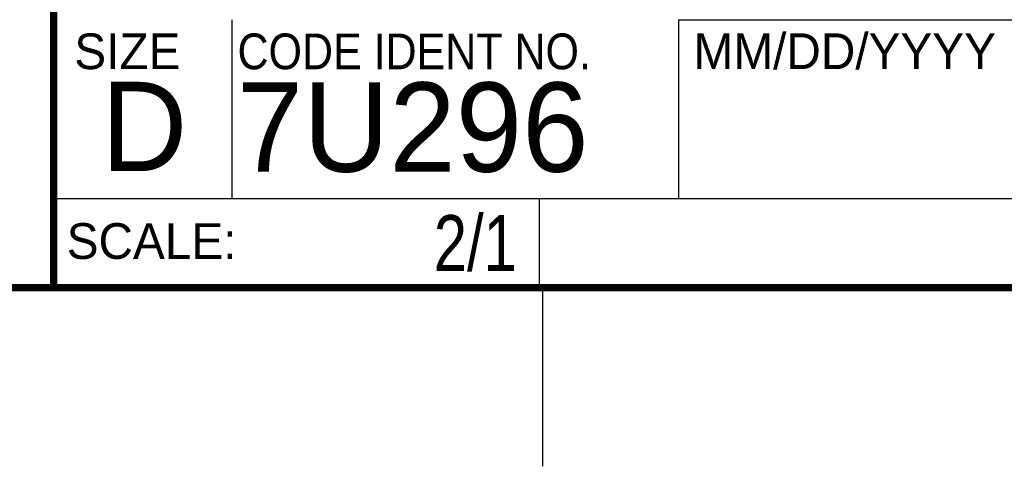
# Model space of a CAD drawing. Header units: inches. Extents: x 0 to 34, y 0 to 22.
# Tile 20 of 31: x 28.3 to 31, y 0 to 1.3. Entities that reach past the tile are written whole.
import ezdxf

# ---------------------------------------------------------------- set-up
doc = ezdxf.new("R2010")
doc.units = ezdxf.units.IN
doc.header["$LTSCALE"] = 1.87
doc.header["$MEASUREMENT"] = 0
doc.layers.get('0').update_dxf_attribs({"linetype": 'CONTINUOUS'})
doc.layers.add('DETAIL', color=7, linetype='CONTINUOUS')
doc.styles.get("Standard").update_dxf_attribs({"font": 'txt', "width": 0.8})
doc.styles.add('TEXTSTYLE_2', font='txt')
doc.styles.add('TEXTSTYLE_3', font='txt', dxfattribs={"width": 0.9})

msp = doc.modelspace()

# ---------------------------------------------------------------- linework, layer by layer
at = {"color": 2, "linetype": 'CONTINUOUS'}
for p, q in [((28.88, 0.75), (28.88, 1.25)), ((30.13, 1.2499), (33.49, 1.2499)), ((30.13, 1.2499), (30.13, 0.7499)), ((28.3795, 0.75), (29.7395, 0.75)), ((28.3795, 0.75), (28.3795, 0.5)), ((28.38, 0.75), (33.5, 0.75)), ((29.7395, 0.75), (29.7395, 0.5)), ((30.13, 0.7499), (33.49, 0.7499)), ((28.3795, 0.5), (29.7395, 0.5)), ((29.75, 0), (29.75, 0.5))]:
    msp.add_line(p, q, dxfattribs=at)
at = {"color": 7, "linetype": 'CONTINUOUS', "const_width": 0.02}
for points in [[(28.38, 3), (28.38, 0.5)], [(0.5, 0.5), (33.5, 0.5)]]:
    msp.add_lwpolyline(points, dxfattribs=at)

# ---------------------------------------------------------------- texts
at = {"color": 2, "linetype": 'CONTINUOUS', "char_height": 0.1, "attachment_point": 1, "line_spacing_factor": 0.9}
for s, insert, width, style in [('SIZE', (28.4379, 1.2118), 0.4, 'TEXTSTYLE_2'), ('MM/DD/YYYY', (30.1721, 1.2121), 1, 'TEXTSTYLE_2'), ('CODE IDENT NO.', (28.8949, 1.2115), 1.26, 'TEXTSTYLE_3'), ('SCALE:', (28.4164, 0.6806), 0.6, 'TEXTSTYLE_2')]:
    msp.add_mtext(s, dxfattribs=dict(at, insert=insert, width=width, style=style))
at = {"color": 7, "linetype": 'CONTINUOUS', "char_height": 0.25, "attachment_point": 1, "line_spacing_factor": 0.9, "style": 'TEXTSTYLE_2'}
for s, insert, width in [('D  ', (28.5128, 1.0764), 0.75), ('7U296', (28.8928, 1.0745), 1.25)]:
    msp.add_mtext(s, dxfattribs=dict(at, insert=insert, width=width))
at = {"layer": 'DETAIL', "color": 7, "linetype": 'CONTINUOUS', "insert": (29.677, 0.7032), "char_height": 0.15625, "width": 0.375, "attachment_point": 3, "line_spacing_factor": 0.9}
msp.add_mtext('2/1', dxfattribs=at)

doc.saveas('drawing.dxf')
